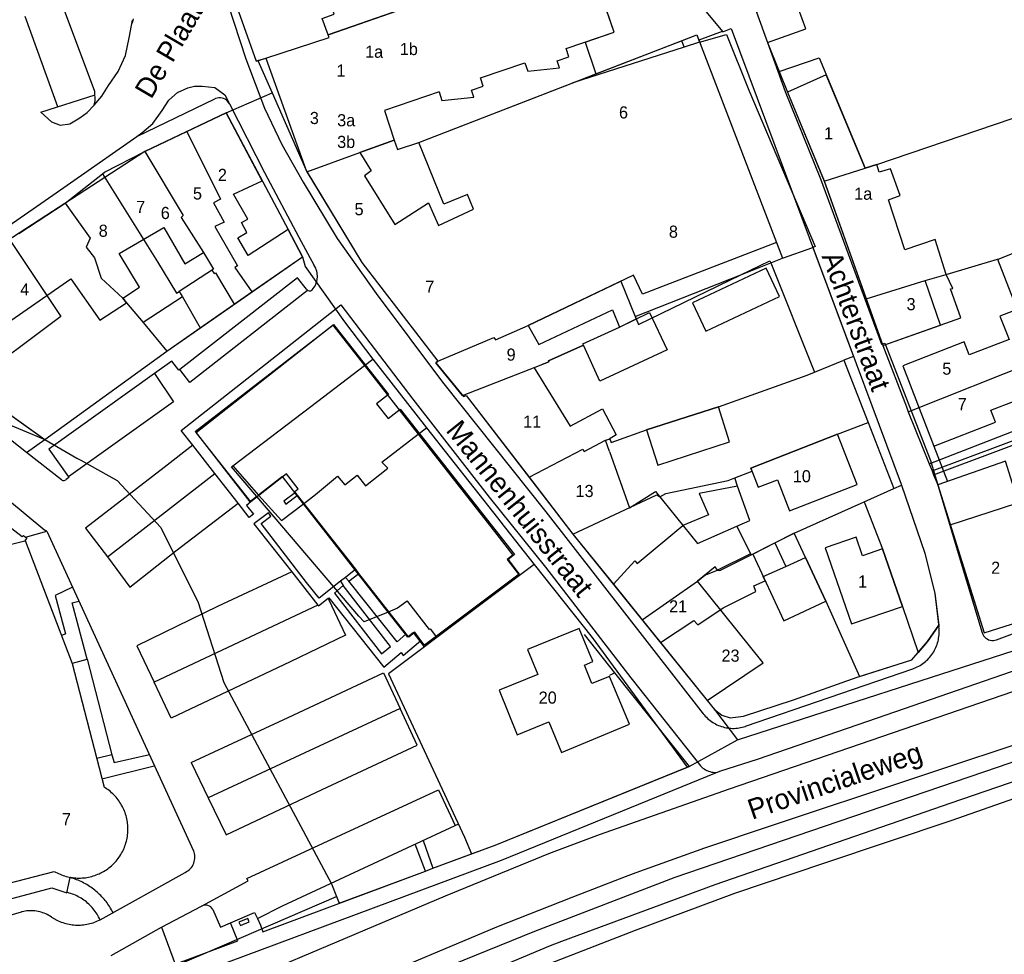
# Model space of a CAD drawing. Extents: x 123992 to 125854, y 449108 to 451911.
# Tile 84 of 175: x 125041 to 125163, y 450724 to 450840. Entities that reach past the tile are written whole.
import ezdxf
from ezdxf.enums import TextEntityAlignment as Align

# ---------------------------------------------------------------- set-up
doc = ezdxf.new("R2010")
doc.units = 0
for name, color, linetype in [('DEFAULT_113', 2, 'CONTINUOUS'), ('DEFAULT_117', 3, 'CONTINUOUS'), ('DEFAULT_21', 8, 'CONTINUOUS'), ('DEFAULT_4', 1, 'CONTINUOUS'), ('DEFAULT_48', 141, 'CONTINUOUS'), ('DEFAULT_7', 5, 'CONTINUOUS'), ('DEFAULT_79', 9, 'CONTINUOUS'), ('DEFAULT_80', 9, 'CONTINUOUS'), ('DEFAULT_99', 9, 'CONTINUOUS')]:
    doc.layers.add(name, color=color, linetype=linetype)

msp = doc.modelspace()

# ---------------------------------------------------------------- linework, layer by layer
at = {"layer": 'DEFAULT_21'}
for points in [[(125124.139, 450864.465), (125124.506, 450863.578), (125127.974, 450853.232), (125127.79, 450853.125), (125129.435, 450849.269), (125132.135, 450840.59), (125133.492, 450836.817), (125134.93, 450833.259)], [(125066.922, 450844.088), (125067.243, 450843.153), (125070.265, 450834.512), (125070.51, 450834.59)], [(125110.962, 450836.894), (125114.53, 450838.113), (125112.665, 450843.604)], [(125070.51, 450834.59), (125071.485, 450834.9), (125079.31, 450837.441), (125079.194, 450837.797), (125088.772, 450841.131)], [(125110.962, 450836.894), (125112.281, 450832.952)], [(125112.281, 450832.952), (125122.885, 450837.053)], [(125122.885, 450837.053), (125124.751, 450837.775), (125125.092, 450836.888)], [(125122.885, 450837.053), (125123.191, 450836.277)], [(125125.092, 450836.888), (125123.191, 450836.277)], [(125125.092, 450836.888), (125128.421, 450837.831), (125131.183, 450830.933), (125139.387, 450811.602), (125139.111, 450811.501)], [(125123.191, 450836.277), (125109.439, 450831.853)], [(125070.51, 450834.59), (125072.249, 450830.606)], [(125134.93, 450833.259), (125139.87, 450834.93), (125145.557, 450821.301)], [(125134.93, 450833.259), (125135.977, 450830.703), (125140.5, 450819.695)], [(125076.534, 450820.843), (125083.114, 450823.239), (125087.359, 450824.75), (125087.747, 450823.596), (125090.405, 450824.49), (125109.439, 450831.853)], [(125109.439, 450831.853), (125112.281, 450832.952)], [(125145.557, 450821.301), (125147.002, 450821.77), (125165.808, 450828.12), (125179.907, 450832.371)], [(125066.576, 450828.141), (125072.249, 450830.606)], [(125072.249, 450830.606), (125076.534, 450820.843)], [(125061.724, 450825.834), (125066.576, 450828.141)], [(125066.576, 450828.141), (125074.22, 450813.699), (125076.004, 450810.349)], [(125056.509, 450823.354), (125061.724, 450825.834)], [(125061.724, 450825.834), (125065.889, 450817.482), (125064.996, 450817.005), (125066.311, 450814.624), (125065.18, 450814.087), (125067.987, 450809.206), (125067.63, 450809.027), (125069.766, 450806.001)], [(125051.276, 450820.602), (125051.533, 450820.806), (125056.509, 450823.354)], [(125056.509, 450823.354), (125061.248, 450815.454), (125061.01, 450815.215), (125063.788, 450810.851), (125064.997, 450808.808), (125064.795, 450808.676), (125065.071, 450808.251), (125065.25, 450808.37), (125067.56, 450804.463)], [(125140.5, 450819.695), (125145.557, 450821.301)], [(125046.69, 450816.972), (125051.276, 450820.602)], [(125051.276, 450820.602), (125058.102, 450809.734), (125060.44, 450805.834), (125060.744, 450806.043), (125061.179, 450805.374), (125063.379, 450801.549)], [(125076.534, 450820.843), (125083.326, 450809.642), (125092.742, 450797.438)], [(125140.5, 450819.695), (125142.918, 450812.901), (125145.685, 450805.132)], [(125161.918, 450810.03), (125162.003, 450810.055), (125169.976, 450813.218), (125177.891, 450816.023), (125177.74, 450816.45), (125184.702, 450818.901)], [(125040.933, 450813.23), (125046.69, 450816.972)], [(125046.69, 450816.972), (125049.761, 450812.646), (125049.287, 450811.514), (125050.301, 450810.204), (125051.139, 450807.704), (125053.789, 450805.222), (125054.267, 450804.632), (125056.314, 450802.212), (125059.236, 450798.658)], [(125039.789, 450812.486), (125044.402, 450805.562)], [(125133.892, 450809.576), (125135.363, 450810.156), (125139.111, 450811.501)], [(125139.111, 450811.501), (125144.138, 450798.02), (125142.951, 450797.538)], [(125069.766, 450806.001), (125076.004, 450810.349)], [(125076.004, 450810.349), (125076.323, 450809.153), (125081.218, 450802.309), (125084.717, 450797.694)], [(125155.569, 450808.132), (125161.918, 450810.03)], [(125161.918, 450810.03), (125164.175, 450804.311)], [(125130.216, 450808.126), (125133.781, 450809.854), (125133.892, 450809.576)], [(125130.216, 450808.126), (125133.892, 450809.576)], [(125133.892, 450809.576), (125139.303, 450796.055)], [(125117.138, 450802.968), (125130.216, 450808.126)], [(125117.267, 450802.65), (125117.539, 450801.98), (125130.216, 450808.126)], [(125145.685, 450805.132), (125153.005, 450807.392), (125155.569, 450808.132)], [(125147.734, 450799.376), (125157.378, 450802.775), (125156.115, 450806.358), (125156.413, 450806.418), (125155.569, 450808.132)], [(125092.742, 450797.438), (125099.679, 450800.358), (125099.858, 450800.06), (125103.912, 450801.86), (125115.364, 450807.33), (125117.138, 450802.968)], [(125044.402, 450805.562), (125046.137, 450802.957)], [(125067.56, 450804.463), (125069.766, 450806.001)], [(125145.685, 450805.132), (125147.734, 450799.376)], [(125063.379, 450801.549), (125067.56, 450804.463)], [(125046.137, 450802.957), (125034.75, 450794.478)], [(125095.804, 450793.199), (125106.477, 450797.332), (125106.407, 450797.477), (125110.755, 450799.395), (125110.666, 450799.591), (125115.191, 450801.65), (125117.267, 450802.65)], [(125117.138, 450802.968), (125117.267, 450802.65)], [(125059.236, 450798.658), (125063.379, 450801.549)], [(125062.74, 450788.72), (125079.78, 450801.9), (125083.684, 450796.906)], [(125147.734, 450799.376), (125150.663, 450791.764), (125150.9, 450791.173)], [(125044.17, 450787.74), (125059.236, 450798.658)], [(125067.386, 450784.483), (125077.89, 450792.49), (125083.684, 450796.906)], [(125083.684, 450796.906), (125084.717, 450797.694)], [(125083.684, 450796.906), (125090.331, 450788.408)], [(125084.717, 450797.694), (125085.884, 450796.155), (125091.359, 450789.204)], [(125095.804, 450793.199), (125092.498, 450797.241), (125092.742, 450797.438)], [(125139.303, 450796.055), (125142.951, 450797.538)], [(125142.951, 450797.538), (125145.94, 450789.854)], [(125150.9, 450791.173), (125166.817, 450797.496)], [(125153.482, 450784.755), (125169.368, 450790.904), (125166.817, 450797.496)], [(125020.69, 450796.374), (125027.764, 450793.274), (125036.104, 450791.136), (125038.631, 450790.064), (125044.17, 450787.74)], [(125118.528, 450788.925), (125127.421, 450791.786), (125138.39, 450795.684), (125139.303, 450796.055)], [(125034.75, 450794.478), (125044.17, 450787.74)], [(125095.804, 450793.199), (125095.93, 450793.044), (125096.24, 450793.181), (125104.014, 450783.091)], [(125150.9, 450791.173), (125153.482, 450784.755)], [(125153.835, 450783.879), (125170.85, 450790.231), (125170.517, 450791.041)], [(125142.169, 450788.388), (125145.94, 450789.854)], [(125145.94, 450789.854), (125149.117, 450781.688)], [(125154.034, 450783.383), (125170.078, 450789.397), (125171.505, 450785.546)], [(125062.74, 450788.72), (125069.51, 450780.04)], [(125076.152, 450779.805), (125077.623, 450780.927), (125080.358, 450783.192), (125081.253, 450782.12), (125082.772, 450783.324), (125083.788, 450782.034), (125086.549, 450784.209), (125085.833, 450784.923), (125090.331, 450788.408)], [(125090.331, 450788.408), (125091.359, 450789.204)], [(125090.331, 450788.408), (125100.047, 450775.984)], [(125091.359, 450789.204), (125100.136, 450778.062), (125100.953, 450776.976), (125101.113, 450776.775)], [(125104.014, 450783.091), (125110.659, 450786.551), (125110.846, 450786.252), (125113.46, 450787.663), (125113.917, 450787.783), (125114.018, 450787.843), (125114.171, 450787.387), (125118.528, 450788.925)], [(125129.446, 450783.002), (125131.588, 450783.828), (125131.437, 450784.216), (125142.169, 450788.388)], [(125044.17, 450787.74), (125048.099, 450785.456), (125048.618, 450785.191), (125053.088, 450782.694), (125058.517, 450776.862), (125063.118, 450767.575), (125066.291, 450757.692), (125079.612, 450732.81), (125080.226, 450731.217)], [(125070.369, 450780.709), (125067.25, 450784.38), (125067.386, 450784.483)], [(125067.386, 450784.483), (125070.587, 450780.878)], [(125153.482, 450784.755), (125153.835, 450783.879)], [(125076.152, 450779.805), (125073.53, 450783.17), (125070.587, 450780.878)], [(125153.835, 450783.879), (125154.034, 450783.383)], [(125154.034, 450783.383), (125154.54, 450782.125), (125156.091, 450777.182)], [(125104.014, 450783.091), (125109.439, 450776.05)], [(125120.91, 450781.08), (125128.648, 450782.694), (125129.446, 450783.002)], [(125129.805, 450781.991), (125125.044, 450781.06), (125126.182, 450778.418), (125123.041, 450777.107)], [(125129.805, 450781.991), (125129.446, 450783.002)], [(125129.721, 450777.035), (125131.321, 450777.743), (125129.805, 450781.991)], [(125149.117, 450781.688), (125150.064, 450782.112), (125152.962, 450773.694), (125154.191, 450768.68), (125154.657, 450764.779), (125153.284, 450762.783), (125152.113, 450761.402)], [(125070.369, 450780.709), (125070.587, 450780.878)], [(125070.587, 450780.878), (125073.401, 450777.707), (125076.152, 450779.805)], [(125109.439, 450776.05), (125119.819, 450780.918), (125120.197, 450780.651)], [(125120.197, 450780.651), (125120.91, 450781.08)], [(125145.426, 450780.038), (125149.117, 450781.688)], [(125070.369, 450780.709), (125069.51, 450780.04)], [(125086.599, 450766.405), (125083.65, 450765.21), (125082.97, 450765.88), (125070.369, 450780.709)], [(125086.599, 450766.405), (125076.152, 450779.805)], [(125134.397, 450774.964), (125136.781, 450776.174), (125145.426, 450780.038)], [(125145.426, 450780.038), (125147.725, 450774.207), (125150.167, 450767.112), (125152.113, 450761.402)], [(125156.091, 450777.182), (125165.985, 450780.401), (125166.608, 450777.991)], [(125114.438, 450769.857), (125117.09, 450772.726), (125117.386, 450772.4), (125123.041, 450777.107)], [(125156.091, 450777.182), (125160.274, 450763.847), (125168.731, 450766.501), (125170.065, 450767.188)], [(125100.047, 450775.984), (125102.03, 450773.45), (125101.32, 450772.89), (125102.848, 450770.934)], [(125101.113, 450776.775), (125104.666, 450772.297)], [(125109.439, 450776.05), (125114.438, 450769.857)], [(125129.721, 450777.035), (125131.46, 450773.476)], [(125131.679, 450773.585), (125134.397, 450774.964)], [(125134.397, 450774.964), (125135.747, 450772.051)], [(125127.332, 450771.606), (125127.596, 450771.557), (125131.46, 450773.476)], [(125131.46, 450773.476), (125131.679, 450773.585)], [(125104.666, 450772.297), (125102.848, 450770.934)], [(125104.666, 450772.297), (125111.831, 450763.267), (125123.558, 450747.222)], [(125129.776, 450750.597), (125153.758, 450758.357), (125172.801, 450764.506), (125190.415, 450770.118), (125200.592, 450773.223)], [(125135.747, 450772.051), (125138.186, 450773.142), (125140.692, 450767.737), (125144.89, 450758.441)], [(125117.986, 450765.46), (125124.846, 450770.246), (125125.733, 450770.965), (125127.332, 450771.606)], [(125120.26, 450762.642), (125124.391, 450765.361), (125124.868, 450764.826), (125128.02, 450766.912), (125132.066, 450768.94), (125131.826, 450769.655), (125133.223, 450770.255), (125132.966, 450770.808), (125135.747, 450772.051)], [(125102.848, 450770.934), (125092.619, 450763.264)], [(125114.438, 450769.857), (125117.986, 450765.46)], [(125088.967, 450767.768), (125087.77, 450766.88), (125086.599, 450766.405)], [(125089.023, 450767.696), (125088.967, 450767.768)], [(125091.709, 450764.252), (125089.023, 450767.696)], [(125089.02, 450763.3), (125086.599, 450766.405)], [(125117.986, 450765.46), (125120.26, 450762.642)], [(125084.318, 450713.44), (125102.63, 450721.14), (125106.465, 450722.894), (125117.172, 450727.073), (125129.476, 450731.656), (125140.564, 450735.376), (125156.207, 450740.645), (125169.591, 450745.33), (125188.728, 450751.925), (125197.398, 450754.821), (125213.148, 450760.282), (125214.076, 450757.274), (125232.464, 450763.542), (125236.165, 450764.817)], [(125089.73, 450763.86), (125089.02, 450763.3)], [(125091.082, 450762.112), (125089.73, 450763.86)], [(125091.798, 450764.317), (125091.709, 450764.252)], [(125091.798, 450764.317), (125092.454, 450763.476)], [(125092.619, 450763.264), (125091.082, 450762.112)], [(125092.454, 450763.476), (125092.619, 450763.264)], [(125120.26, 450762.642), (125126.037, 450755.484), (125126.942, 450754.339)], [(125091.082, 450762.112), (125086.639, 450758.781), (125096.03, 450738.58), (125096.894, 450736.502)], [(125144.89, 450758.441), (125151.349, 450760.5), (125152.113, 450761.402)], [(125126.942, 450754.339), (125127.853, 450753.656), (125128.874, 450753.318), (125130.512, 450753.522), (125136.725, 450755.554), (125144.597, 450758.347), (125144.89, 450758.441)], [(125126.942, 450754.339), (125129.776, 450750.597)], [(125123.558, 450747.222), (125123.8, 450747.32), (125129.776, 450750.597)], [(125096.894, 450736.502), (125099.83, 450737.6), (125123.558, 450747.222)], [(125080.226, 450731.217), (125080.543, 450730.395), (125091.21, 450734.37), (125092.13, 450734.72), (125096.894, 450736.502)], [(125000, 450697.05), (125018.273, 450704.772), (125042.37, 450715.034), (125064.265, 450724.342), (125080.226, 450731.217)]]:
    msp.add_lwpolyline(points, dxfattribs=at)
at = {"layer": 'DEFAULT_4'}
for points in [[(125107.925, 450847.798), (125079.194, 450837.797), (125078.428, 450839.813), (125079.924, 450840.345), (125079.062, 450842.861), (125077.587, 450842.327), (125076.232, 450846.268), (125067.243, 450843.153), (125070.265, 450834.512), (125071.485, 450834.9), (125076.445, 450820.991), (125083.326, 450809.642), (125092.742, 450797.438), (125092.498, 450797.241), (125095.93, 450793.044), (125096.24, 450793.181), (125109.439, 450776.05), (125126.037, 450755.484), (125132.977, 450760.115), (125124.846, 450770.246)], [(125108.597, 450836.086), (125114.53, 450838.113), (125110.89, 450848.83), (125110.758, 450848.784)], [(125138.219, 450838.518), (125136.862, 450842.291), (125132.135, 450840.59), (125133.492, 450836.817), (125138.219, 450838.518)], [(125092.894, 450830.72), (125086.128, 450828.409), (125087.359, 450824.75), (125083.114, 450823.239), (125084.509, 450820.952), (125083.665, 450820.35), (125087.423, 450814.346), (125091.592, 450817.02), (125092.816, 450814.222), (125097.152, 450816.222), (125096.418, 450818.024), (125093.484, 450816.843), (125090.405, 450824.49), (125124.751, 450837.775), (125134.609, 450812.12), (125118.024, 450805.701), (125116.936, 450808.081), (125103.912, 450801.86), (125105.237, 450799.478), (125114.333, 450803.758), (125115.191, 450801.65), (125118.911, 450803.443), (125121.102, 450798.828), (125112.783, 450794.939), (125110.755, 450799.395), (125106.407, 450797.477), (125106.477, 450797.332), (125104.645, 450796.62), (125109.119, 450789.409), (125113.089, 450791.541), (125114.804, 450788.305), (125113.917, 450787.783)], [(125103.49, 450834.341), (125103.852, 450833.282), (125107.789, 450833.708), (125107.503, 450834.551), (125108.951, 450835.046), (125108.597, 450836.086)], [(125098.001, 450832.465), (125103.49, 450834.341)], [(125092.894, 450830.72), (125093.256, 450829.661), (125097.193, 450830.087), (125096.907, 450830.93), (125098.355, 450831.425), (125098.001, 450832.465)], [(125155.569, 450808.132), (125154.205, 450812.49), (125150.475, 450811.2), (125148.454, 450817.383), (125149.893, 450817.925), (125148.692, 450821.218), (125147.309, 450820.806), (125147.002, 450821.77), (125145.557, 450821.301), (125140.744, 450832.834), (125135.977, 450830.703), (125140.492, 450819.716), (125147.734, 450799.376), (125154.885, 450801.896), (125153.005, 450807.392), (125155.569, 450808.132)], [(125076.004, 450810.349), (125074.22, 450813.699), (125069.28, 450810.488), (125068.026, 450812.664), (125069.144, 450813.332), (125068.454, 450814.582), (125069.272, 450815.009), (125067.462, 450818.066), (125071.027, 450819.736), (125066.576, 450828.141), (125056.509, 450823.354), (125034.364, 450808.96)], [(125039.013, 450801.806), (125047.356, 450807.621), (125050.974, 450802.492), (125054.267, 450804.632), (125053.789, 450805.222), (125055.877, 450806.58), (125053.367, 450810.744), (125058.88, 450813.956), (125061.478, 450809.485), (125063.788, 450810.851), (125064.997, 450808.808), (125060.744, 450806.043), (125061.179, 450805.374), (125056.314, 450802.212), (125059.235, 450798.66), (125076.004, 450810.349)], [(125134.999, 450805.44), (125133.349, 450808.944), (125124.227, 450804.648), (125125.877, 450801.144), (125134.999, 450805.44)], [(125169.368, 450790.904), (125164.362, 450803.837), (125162.233, 450803.013), (125163.359, 450800.105), (125158.422, 450798.194), (125157.8, 450799.801), (125150.228, 450796.87), (125154.075, 450786.928), (125161.7, 450789.879), (125161.121, 450791.374), (125164.133, 450792.54), (125165.366, 450789.355), (125169.368, 450790.904)], [(125069.612, 450780.028), (125062.864, 450788.606), (125079.841, 450801.961), (125086.636, 450793.323), (125085.158, 450792.161), (125086.605, 450790.322), (125088.082, 450791.484), (125102.21, 450773.525), (125101.42, 450772.903), (125102.786, 450771.089), (125091.106, 450762.294), (125090.658, 450762.889)], [(125128.816, 450787.451), (125127.421, 450791.786), (125118.528, 450788.925), (125119.924, 450784.589), (125128.816, 450787.451)], [(125144.581, 450782.181), (125142.169, 450788.388), (125131.437, 450784.216), (125132.359, 450781.844), (125134.733, 450782.767), (125136.224, 450778.932), (125144.581, 450782.181)], [(125113.964, 450786.24), (125113.46, 450787.663), (125113.917, 450787.783)], [(125113.964, 450786.24), (125116.427, 450779.289)], [(125168.731, 450766.501), (125162.905, 450785.07), (125154.54, 450782.125), (125160.274, 450763.847), (125168.731, 450766.501)], [(125075.135, 450781.209), (125075.063, 450781.301), (125075.496, 450781.64), (125074.037, 450783.509), (125069.612, 450780.028)], [(125041.525, 450775.858), (125041.362, 450775.693), (125037.141, 450778.936), (125032.257, 450780.522), (125032.685, 450780.847)], [(125075.399, 450780.871), (125075.135, 450781.209)], [(125082.586, 450771.691), (125075.399, 450780.871)], [(125116.427, 450779.289), (125119.659, 450781.321), (125124.835, 450774.872), (125129.721, 450777.035), (125131.402, 450773.594), (125127.332, 450771.606), (125127.011, 450772.002), (125124.846, 450770.246)], [(125041.525, 450775.858), (125041.93, 450775.54), (125041.73, 450775.28), (125041.734, 450775.27), (125047.53, 450760.05), (125051.48, 450744.75)], [(125140.692, 450767.737), (125136.781, 450776.174), (125131.679, 450773.585), (125135.505, 450765.332), (125140.692, 450767.737)], [(125029.915, 450772.26), (125041.701, 450775.228), (125041.734, 450775.27)], [(125150.167, 450767.112), (125147.725, 450774.207), (125145.243, 450773.352), (125144.445, 450775.67), (125140.624, 450774.355), (125143.864, 450764.943), (125150.167, 450767.112)], [(125082.991, 450771.173), (125082.586, 450771.691)], [(125088.842, 450763.699), (125082.991, 450771.173)], [(125090.658, 450762.889), (125089.89, 450763.909), (125089.138, 450763.32), (125088.842, 450763.699)], [(125113.984, 450758.453), (125111.792, 450757.561), (125110.86, 450759.853), (125111.901, 450760.277), (125110.228, 450764.386), (125103.845, 450761.788), (125105.109, 450758.683), (125100.315, 450756.732), (125102.548, 450751.244), (125106.475, 450752.842)], [(125106.475, 450752.842), (125108.05, 450749.058), (125116.44, 450752.551), (125113.984, 450758.453)], [(125045.32, 450734.34), (125045.494, 450734.242), (125045.671, 450734.149), (125045.852, 450734.062), (125046.035, 450733.982), (125046.22, 450733.907), (125046.408, 450733.839), (125046.598, 450733.777), (125046.79, 450733.721), (125046.984, 450733.672), (125047.18, 450733.629), (125047.376, 450733.592), (125047.574, 450733.562), (125047.773, 450733.539), (125047.972, 450733.522), (125048.172, 450733.512), (125048.371, 450733.508), (125048.571, 450733.511), (125048.771, 450733.521), (125048.971, 450733.537), (125049.169, 450733.56), (125049.367, 450733.589), (125049.564, 450733.625), (125049.759, 450733.667), (125049.953, 450733.716), (125050.145, 450733.771), (125050.336, 450733.833), (125050.524, 450733.901), (125050.71, 450733.975), (125050.893, 450734.055), (125051.074, 450734.141), (125051.251, 450734.233), (125051.426, 450734.331), (125051.597, 450734.434), (125051.764, 450734.543), (125051.928, 450734.658), (125052.088, 450734.778), (125052.244, 450734.903), (125052.396, 450735.033), (125052.543, 450735.168), (125052.686, 450735.308), (125052.824, 450735.453), (125052.957, 450735.602), (125053.086, 450735.756), (125053.209, 450735.913), (125053.326, 450736.075), (125053.439, 450736.24), (125053.546, 450736.409), (125053.647, 450736.582), (125053.742, 450736.758), (125053.832, 450736.936), (125053.916, 450737.118), (125053.993, 450737.302), (125054.065, 450737.489), (125054.13, 450737.678), (125054.189, 450737.869), (125054.241, 450738.062), (125054.288, 450738.257), (125054.327, 450738.453), (125054.361, 450738.65), (125054.387, 450738.848), (125054.407, 450739.047), (125054.421, 450739.247), (125054.428, 450739.447), (125054.428, 450739.647), (125054.422, 450739.847), (125054.409, 450740.046), (125054.39, 450740.245), (125054.364, 450740.443), (125054.331, 450740.641), (125054.292, 450740.837), (125054.246, 450741.032), (125054.194, 450741.225), (125054.136, 450741.416), (125054.071, 450741.605), (125054, 450741.792), (125053.923, 450741.977), (125053.84, 450742.159), (125053.751, 450742.338), (125053.656, 450742.514), (125053.556, 450742.687), (125053.449, 450742.856), (125053.338, 450743.022), (125053.22, 450743.184), (125053.098, 450743.342), (125052.97, 450743.496), (125052.837, 450743.645), (125052.7, 450743.79), (125052.557, 450743.931), (125052.41, 450744.067), (125052.259, 450744.197), (125052.103, 450744.323), (125051.944, 450744.444), (125051.78, 450744.559), (125051.613, 450744.668), (125051.48, 450744.75)], [(125017.68, 450728.55), (125029.99, 450730.37), (125045.32, 450734.34)]]:
    msp.add_lwpolyline(points, dxfattribs=at)
at = {"layer": 'DEFAULT_48'}
msp.add_lwpolyline([(125102.63, 450721.14), (125106.465, 450722.894), (125117.172, 450727.073), (125129.476, 450731.656), (125140.564, 450735.376), (125156.207, 450740.645), (125169.591, 450745.33)], dxfattribs=at)
at = {"layer": 'DEFAULT_7'}
for points in [[(125047.56, 450760.08), (125049.4, 450760.59), (125052.46, 450748.76), (125050.57, 450748.3)], [(125033.74, 450731.38), (125034.2, 450729.43), (125045.04, 450732.32), (125046.87, 450731.69), (125047.31, 450733.57)], [(125069.42, 450728.08), (125069.24, 450728.52), (125068.14, 450728.07), (125068.35, 450727.63), (125069.42, 450728.08)]]:
    msp.add_lwpolyline(points, dxfattribs=at)
at = {"layer": 'DEFAULT_79'}
for points in [[(125076.645, 450806.187), (125062.101, 450794.785), (125060.859, 450796.42)], [(125057.705, 450795.887), (125060.061, 450792.406), (125047.097, 450783.129)], [(125062.445, 450787.03), (125058.895, 450784.294), (125049.203, 450776.794), (125051.915, 450773.238)], [(125051.915, 450773.238), (125059.822, 450779.364), (125065.188, 450783.521)], [(125051.915, 450773.238), (125054.665, 450769.497), (125060.362, 450773.992), (125068.047, 450779.863)], [(125074.673, 450771.371), (125065.504, 450767.073), (125055.55, 450762.249), (125057.677, 450757.756)], [(125079.199, 450768.116), (125079.282, 450767.937), (125081.336, 450763.535), (125074.477, 450760.246), (125059.79, 450753.294), (125057.677, 450757.756)], [(125077.906, 450767.273), (125057.677, 450757.756)], [(125062.268, 450747.791), (125074.241, 450753.387), (125086.041, 450758.88), (125088.083, 450754.49)], [(125088.083, 450754.49), (125078.053, 450749.811), (125064.367, 450743.424)], [(125064.368, 450743.424), (125066.556, 450738.874), (125078.458, 450744.445), (125090.184, 450749.954), (125088.083, 450754.49)], [(125062.268, 450747.791), (125064.368, 450743.424)], [(125063.54, 450730.018), (125069.277, 450733.17), (125069.136, 450733.448), (125080.776, 450738.862), (125092.807, 450744.421), (125094.866, 450740)], [(125058.6, 450727.44), (125063.54, 450730.018)], [(125064.926, 450729.634), (125064.818, 450729.802), (125064.679, 450729.945), (125064.513, 450730.056), (125064.328, 450730.131), (125064.131, 450730.166), (125063.932, 450730.16), (125063.737, 450730.114), (125063.557, 450730.028), (125063.54, 450730.018)], [(125064.926, 450729.634), (125065.866, 450727.42), (125067.114, 450727.96)], [(125067.114, 450727.96), (125070.083, 450729.247), (125070.436, 450728.527)]]:
    msp.add_lwpolyline(points, dxfattribs=at)
at = {"layer": 'DEFAULT_80'}
for points in [[(125147.002, 450821.77), (125165.808, 450828.12), (125179.893, 450832.366), (125168.649, 450860.017)], [(125044.17, 450787.74), (125059.26, 450798.67)], [(125030.8, 450797.28), (125044.17, 450787.74)], [(125126.037, 450755.484), (125126.942, 450754.339), (125127.853, 450753.656), (125128.874, 450753.318), (125130.512, 450753.522), (125136.725, 450755.554), (125144.597, 450758.347), (125151.349, 450760.5), (125153.284, 450762.783), (125154.659, 450764.783)], [(125114.01, 450758.603), (125114.59, 450758.904), (125123.8, 450747.32)]]:
    msp.add_lwpolyline(points, dxfattribs=at)
at = {"layer": 'DEFAULT_99'}
for points in [[(125132.24, 450748.207), (125147.085, 450753.316), (125175.832, 450763.249), (125186.678, 450767.689), (125195.466, 450771.644), (125198.64, 450773.61), (125200.216, 450775.447), (125200.922, 450776.538), (125201.304, 450777.795), (125201.508, 450779.181), (125201.45, 450780.603), (125201.197, 450784.927), (125187.587, 450823.269), (125185.075, 450829.779), (125177.864, 450847.211), (125178.184, 450847.331), (125171.071, 450865.363), (125165.799, 450878.641)], [(125112.852, 450860.174), (125104.119, 450857.108), (125071.598, 450845.668), (125066.063, 450843.798), (125069, 450834.831), (125071.312, 450828.701), (125073.44, 450824.208), (125076.087, 450819.558), (125080.299, 450812.612), (125085.11, 450805.786), (125093.309, 450794.852), (125106.073, 450778.811), (125125.547, 450753.837)], [(125118.521, 450850.991), (125111.234, 450848.37), (125113.685, 450841.78), (125120.858, 450844.293), (125121.617, 450844.374), (125122.256, 450844.236), (125123.017, 450843.758), (125123.778, 450843.22), (125127.966, 450838.153), (125129.005, 450838.575), (125140.842, 450806.863), (125150.026, 450782.221), (125152.962, 450773.694), (125154.191, 450768.68), (125154.685, 450764.541)], [(125043.68, 450828.207), (125044.968, 450827.006), (125046.047, 450826.609), (125047.267, 450826.771), (125048.465, 450827.533), (125049.383, 450828.175), (125050.241, 450829.096), (125050.38, 450829.616), (125050.357, 450830.795), (125046.198, 450841.797)], [(125041.683, 450840.11), (125045.723, 450828.926)], [(125050.241, 450829.096), (125051.196, 450830.204), (125052.021, 450831.518), (125053.209, 450833.27), (125054.118, 450835.224), (125054.568, 450837.399), (125054.979, 450839.615)], [(125055.069, 450839.761), (125055.021, 450839.567), (125054.977, 450839.372), (125054.948, 450839.238)], [(125125.029, 450837.147), (125127.926, 450838.233)], [(125133.492, 450836.817), (125135.677, 450830.794), (125140.056, 450819.992), (125147.593, 450799.543), (125147.993, 450799.664), (125153.659, 450785.166), (125154.484, 450782.37), (125157.06, 450773.702), (125160.049, 450763.846)], [(125038.677, 450813.463), (125045.145, 450817.953), (125051.694, 450822.524), (125055.526, 450825.23), (125056.151, 450825.646), (125057.496, 450826.838), (125058.663, 450828.43), (125059.469, 450829.725), (125060.552, 450830.659), (125061.854, 450831.212), (125062.644, 450831.447), (125063.594, 450831.424), (125065.193, 450831.276), (125066.408, 450830.372), (125066.977, 450829.251), (125071.307, 450820.766), (125075.541, 450812.762)], [(125043.666, 450828.203), (125050.398, 450830.355)], [(125055.526, 450825.23), (125065.163, 450829.863)], [(125066.977, 450829.251), (125066.873, 450829.422), (125066.746, 450829.576), (125066.598, 450829.71), (125066.431, 450829.82), (125066.251, 450829.906), (125066.06, 450829.964), (125065.862, 450829.994), (125065.662, 450829.995), (125065.464, 450829.967), (125065.273, 450829.91), (125065.163, 450829.863)], [(125075.541, 450812.762), (125077.456, 450809.281)], [(125134.609, 450812.12), (125135.363, 450810.156), (125139.111, 450811.501)], [(125077.847, 450807.77), (125077.853, 450807.97), (125077.842, 450808.17), (125077.815, 450808.368), (125077.772, 450808.563), (125077.714, 450808.754), (125077.64, 450808.94), (125077.552, 450809.119), (125077.456, 450809.281)], [(125076.503, 450806.341), (125075.378, 450807.719), (125060.859, 450796.42)], [(125077.226, 450806.254), (125077.35, 450806.411), (125077.462, 450806.576), (125077.561, 450806.75), (125077.646, 450806.931), (125077.717, 450807.118), (125077.774, 450807.31), (125077.815, 450807.505), (125077.842, 450807.704), (125077.847, 450807.77)], [(125076.503, 450806.341), (125076.636, 450806.193), (125076.645, 450806.187)], [(125076.645, 450806.187), (125076.83, 450806.115), (125077.028, 450806.13), (125077.2, 450806.228), (125077.226, 450806.254)], [(125062.445, 450787.03), (125061.029, 450788.842), (125073.375, 450798.592), (125080.735, 450804.382), (125089.67, 450792.733), (125099.089, 450780.632)], [(125060.859, 450796.42), (125060.71, 450796.304), (125059.875, 450797.444), (125057.705, 450795.887)], [(125057.705, 450795.887), (125044.665, 450786.529), (125047.097, 450783.129)], [(125041.907, 450786.147), (125034.71, 450791.8)], [(125041.907, 450786.147), (125044.17, 450787.74)], [(125065.188, 450783.521), (125062.445, 450787.03)], [(125154.075, 450786.928), (125155.767, 450782.557)], [(125046.2, 450782.774), (125041.907, 450786.147)], [(125068.047, 450779.863), (125065.188, 450783.521)], [(125046.2, 450782.774), (125046.368, 450782.67), (125046.566, 450782.656), (125046.746, 450782.738), (125046.796, 450782.784)], [(125047.097, 450783.129), (125047.145, 450783.062), (125046.796, 450782.784)], [(125104.74, 450726.95), (125122.096, 450733.638), (125140.555, 450739.932), (125162.049, 450747.252), (125198.048, 450759.699), (125216.706, 450766.853), (125232.545, 450773.441), (125241.692, 450777.558), (125252.397, 450783.136)], [(125075.135, 450781.209), (125073.707, 450780.132), (125073.961, 450779.738), (125075.399, 450780.871)], [(125039.542, 450780.35), (125044.148, 450776.543)], [(125056.88, 450715.74), (125093.7, 450731.33), (125106.47, 450736.54), (125112.74, 450738.88), (125128.78, 450744.56), (125174.61, 450760.3), (125184.95, 450764.14), (125195.4, 450768.36), (125207.73, 450773.78), (125220.61, 450779.95)], [(125069.612, 450780.028), (125069.071, 450779.603), (125069.942, 450778.513), (125069.417, 450778.11), (125068.047, 450779.863)], [(125099.089, 450780.632), (125106.047, 450771.976), (125116.59, 450758.269), (125125.074, 450747.543)], [(125106.67, 450725.16), (125108.078, 450725.715), (125127.015, 450732.73), (125156.182, 450742.803), (125186.007, 450753.038), (125209.7, 450761.542), (125229.814, 450769.758), (125245.572, 450776.846), (125252.182, 450780.077)], [(125080.715, 450770.21), (125078.088, 450768.13), (125076.526, 450770.046), (125070.915, 450777.349), (125072.096, 450778.276), (125071.816, 450778.677), (125069.981, 450777.32), (125074.673, 450771.371)], [(125041.78, 450775.67), (125044.42, 450776.4), (125044.148, 450776.543)], [(125044.42, 450776.4), (125053.805, 450755.935)], [(125057.58, 450702.04), (125061.23, 450704.59), (125075.88, 450716.58), (125079.4, 450718.59), (125083.01, 450720.3), (125100.04, 450727.49), (125109.34, 450731.17), (125112.657, 450732.435), (125115.936, 450733.685), (125117.26, 450734.19), (125125.76, 450737.23), (125134.23, 450740.08), (125168.45, 450751.48), (125178.36, 450754.87), (125186.86, 450757.97), (125197.5, 450762.21), (125214.23, 450769.3), (125227.759, 450775.34), (125227.74, 450775.33)], [(125161.808, 450762.978), (125168.591, 450765.533), (125180.357, 450769.694), (125193.289, 450775.417)], [(125074.673, 450771.371), (125077.906, 450767.273)], [(125082.586, 450771.691), (125081.315, 450770.685)], [(125081.742, 450770.245), (125082.991, 450771.173)], [(125081.315, 450770.685), (125080.715, 450770.21)], [(125080.715, 450770.21), (125081.038, 450769.682)], [(125081.315, 450770.685), (125081.742, 450770.245)], [(125088.842, 450763.699), (125087.718, 450762.735), (125081.742, 450770.245)], [(125047.57, 450769.5), (125045.42, 450768.47), (125046.71, 450763.7), (125046.25, 450763.5)], [(125081.038, 450769.682), (125079.97, 450768.76), (125085.796, 450761.235), (125086.888, 450762.145), (125081.038, 450769.682)], [(125049.4, 450760.59), (125047.54, 450767.53), (125048.36, 450767.77)], [(125077.906, 450767.273), (125077.984, 450767.173), (125079.199, 450768.116)], [(125079.199, 450768.116), (125079.276, 450768.176), (125086.068, 450759.606), (125088.204, 450761.39), (125088.45, 450761.044), (125090.658, 450762.889)], [(125151.459, 450759.397), (125151.647, 450759.466), (125151.831, 450759.543), (125152.013, 450759.627), (125152.191, 450759.718), (125152.364, 450759.817), (125152.534, 450759.923), (125152.699, 450760.036), (125152.859, 450760.156), (125153.014, 450760.282), (125153.164, 450760.415), (125153.308, 450760.554), (125153.446, 450760.698), (125153.579, 450760.848), (125153.705, 450761.003), (125153.824, 450761.164), (125153.936, 450761.329), (125154.042, 450761.499), (125154.141, 450761.673), (125154.232, 450761.851), (125154.316, 450762.033), (125154.392, 450762.218), (125154.46, 450762.405), (125154.521, 450762.596), (125154.574, 450762.789), (125154.618, 450762.984), (125154.655, 450763.18), (125154.683, 450763.378), (125154.704, 450763.577), (125154.716, 450763.777), (125154.719, 450763.977), (125154.715, 450764.177), (125154.702, 450764.376), (125154.685, 450764.541)], [(125160.049, 450763.846), (125160.121, 450763.66), (125160.219, 450763.486), (125160.343, 450763.329), (125160.488, 450763.191), (125160.652, 450763.077), (125160.831, 450762.989), (125161.022, 450762.928), (125161.219, 450762.896), (125161.419, 450762.894), (125161.617, 450762.922), (125161.808, 450762.978)], [(125110.846, 450763.639), (125114.59, 450758.904)], [(125130.794, 450752.28), (125151.459, 450759.397)], [(125053.805, 450755.935), (125062.54, 450736.89)], [(125125.547, 450753.837), (125125.673, 450753.682), (125125.806, 450753.533), (125125.945, 450753.389), (125126.09, 450753.251), (125126.241, 450753.12), (125126.397, 450752.995), (125126.559, 450752.877), (125126.725, 450752.765), (125126.896, 450752.661), (125127.071, 450752.565), (125127.25, 450752.475), (125127.432, 450752.394), (125127.618, 450752.32), (125127.807, 450752.254), (125127.998, 450752.197), (125128.192, 450752.147), (125128.388, 450752.106), (125128.585, 450752.073), (125128.784, 450752.049), (125128.983, 450752.032), (125129.183, 450752.025), (125129.383, 450752.026), (125129.583, 450752.035), (125129.782, 450752.053), (125129.98, 450752.079), (125130.177, 450752.114), (125130.372, 450752.157), (125130.566, 450752.208), (125130.757, 450752.267), (125130.794, 450752.28)], [(125051.02, 450717.26), (125100.63, 450735.72), (125127.205, 450746.579), (125127.72, 450746.79), (125132.24, 450748.207)], [(125052.45, 450748.77), (125052.73, 450747.79), (125057.11, 450748.8)], [(125051.21, 450745.79), (125057.67, 450747.39)], [(125090.93, 450738.16), (125092.13, 450734.72), (125099.83, 450737.6), (125123.8, 450747.32)], [(125125.074, 450747.543), (125125.204, 450747.391), (125125.346, 450747.25), (125125.498, 450747.12), (125125.66, 450747.003), (125125.83, 450746.899), (125126.009, 450746.808), (125126.193, 450746.732), (125126.384, 450746.67), (125126.578, 450746.624), (125126.776, 450746.593), (125126.975, 450746.577), (125127.175, 450746.578), (125127.205, 450746.579)], [(125073.541, 450730.085), (125094.866, 450740)], [(125094.866, 450740), (125095.34, 450740.22)], [(125070.802, 450727.684), (125071.11, 450726.88), (125091.21, 450734.37), (125089.96, 450737.69)], [(125061.51, 450734.22), (125061.688, 450734.311), (125061.856, 450734.42), (125062.012, 450734.544), (125062.156, 450734.683), (125062.285, 450734.835), (125062.399, 450735), (125062.497, 450735.174), (125062.576, 450735.358), (125062.638, 450735.548), (125062.68, 450735.743), (125062.703, 450735.942), (125062.707, 450736.142), (125062.691, 450736.341), (125062.656, 450736.538), (125062.601, 450736.73), (125062.54, 450736.89)], [(125052.59, 450729.25), (125052.496, 450729.427), (125052.398, 450729.601), (125052.296, 450729.773), (125052.19, 450729.942), (125052.08, 450730.109), (125051.966, 450730.274), (125051.848, 450730.435), (125051.727, 450730.594), (125051.602, 450730.751), (125051.473, 450730.904), (125051.341, 450731.054), (125051.205, 450731.201), (125051.067, 450731.345), (125050.924, 450731.485), (125050.779, 450731.623), (125050.63, 450731.756), (125050.478, 450731.887), (125050.324, 450732.013), (125050.166, 450732.137), (125050.006, 450732.256), (125049.843, 450732.372), (125049.677, 450732.484), (125049.509, 450732.592), (125049.338, 450732.696), (125049.165, 450732.796), (125048.989, 450732.892), (125048.812, 450732.984), (125048.632, 450733.071), (125048.45, 450733.155), (125048.267, 450733.234), (125048.081, 450733.309), (125047.894, 450733.38), (125047.705, 450733.447), (125047.515, 450733.509), (125047.324, 450733.566), (125047.31, 450733.57)], [(125051, 450728.36), (125061.51, 450734.22)], [(125050.98, 450728.35), (125050.896, 450728.531), (125050.806, 450728.71), (125050.71, 450728.885), (125050.608, 450729.057), (125050.5, 450729.226), (125050.386, 450729.391), (125050.268, 450729.551), (125050.144, 450729.708), (125050.014, 450729.861), (125049.88, 450730.009), (125049.74, 450730.152), (125049.596, 450730.291), (125049.448, 450730.425), (125049.295, 450730.553), (125049.137, 450730.677), (125048.976, 450730.795), (125048.811, 450730.908), (125048.642, 450731.015), (125048.469, 450731.116), (125048.293, 450731.211), (125048.114, 450731.301), (125047.933, 450731.384), (125047.748, 450731.461), (125047.561, 450731.532), (125047.372, 450731.597), (125047.181, 450731.655), (125046.987, 450731.707), (125046.89, 450731.73)], [(125070.436, 450728.527), (125073.541, 450730.085)], [(125014.48, 450725.21), (125019.7, 450726.16), (125023.69, 450726.41), (125026.69, 450726.12), (125029.7, 450725.94), (125041.29, 450729.32)], [(125044.97, 450728.68), (125044.804, 450728.791), (125044.633, 450728.895), (125044.457, 450728.991), (125044.278, 450729.079), (125044.094, 450729.158), (125043.907, 450729.229), (125043.717, 450729.291), (125043.524, 450729.344), (125043.329, 450729.389), (125043.133, 450729.425), (125042.934, 450729.451), (125042.735, 450729.469), (125042.535, 450729.477), (125042.335, 450729.476), (125042.136, 450729.466), (125041.936, 450729.447), (125041.739, 450729.419), (125041.542, 450729.382), (125041.347, 450729.335), (125041.29, 450729.32)], [(125044.97, 450728.68), (125045.64, 450728.3)], [(125070.436, 450728.527), (125070.802, 450727.684)], [(125045.64, 450728.3), (125045.821, 450728.216), (125046.005, 450728.138), (125046.192, 450728.066), (125046.381, 450728), (125046.572, 450727.941), (125046.765, 450727.888), (125046.959, 450727.841), (125047.155, 450727.801), (125047.352, 450727.768), (125047.551, 450727.741), (125047.75, 450727.72), (125047.949, 450727.707), (125048.149, 450727.7), (125048.349, 450727.699), (125048.549, 450727.706), (125048.748, 450727.719), (125048.947, 450727.738), (125049.146, 450727.764), (125049.343, 450727.797), (125049.539, 450727.836), (125049.734, 450727.882), (125049.927, 450727.935), (125050.118, 450727.993), (125050.307, 450728.058), (125050.494, 450728.13), (125050.678, 450728.207), (125050.86, 450728.291), (125051, 450728.36)], [(125052.36, 450723.93), (125058.6, 450727.44)], [(125058.6, 450727.44), (125060.26, 450722.85), (125068.02, 450725.76), (125067.114, 450727.96)], [(125060.43, 450700.3), (125062.63, 450701.67), (125067.35, 450705.75), (125073.53, 450711.48), (125080.01, 450716.62), (125081.38, 450717.46), (125104.74, 450726.95)], [(125086.14, 450716.55), (125106.67, 450725.16)]]:
    msp.add_lwpolyline(points, dxfattribs=at)

# ---------------------------------------------------------------- texts
at = {"layer": 'DEFAULT_113'}
for s, p in [('1b', (125089.158, 450836.029)), ('1a', (125084.866, 450835.695)), ('1', (125080.773, 450833.374)), ('3', (125077.477, 450827.501)), ('6', (125115.695, 450828.193)), ('3a', (125081.411, 450827.222)), ('1', (125141.04, 450825.606)), ('3b', (125081.411, 450824.547)), ('2', (125066.11, 450820.465)), ('5', (125063.031, 450818.169)), ('1a', (125145.327, 450818.141)), ('7', (125056.006, 450816.506)), ('6', (125059.047, 450815.757)), ('5', (125083.002, 450816.225)), ('8', (125051.374, 450813.558)), ('8', (125121.865, 450813.445)), ('4', (125041.664, 450806.306)), ('7', (125091.75, 450806.643)), ('3', (125151.249, 450804.476)), ('9', (125101.802, 450798.239)), ('5', (125155.659, 450796.507)), ('7', (125157.569, 450792.119)), ('11', (125104.416, 450789.961)), ('10', (125137.739, 450783.201)), ('13', (125110.882, 450781.377)), ('2', (125161.702, 450771.883)), ('1', (125145.241, 450770.19)), ('21', (125122.439, 450767.107)), ('23', (125128.926, 450761.016)), ('20', (125106.322, 450755.827)), ('7', (125046.831, 450740.788))]:
    msp.add_text(s, height=1.5, dxfattribs=at).set_placement(p, align=Align.MIDDLE_CENTER)
at = {"layer": 'DEFAULT_117'}
for s, rotation, p in [('De Plaats', 59.53736, (125059.898, 450836.61)), ('Achterstraat', 290.42862, (125144.476, 450802.392)), ('Mannenhuisstraat', 308.50778, (125102.889, 450779.226)), ('Provincialeweg', 18.96025, (125141.816, 450745.545))]:
    msp.add_text(s, height=2.5, rotation=rotation, dxfattribs=at).set_placement(p, align=Align.MIDDLE_CENTER)

doc.saveas('drawing.dxf')
